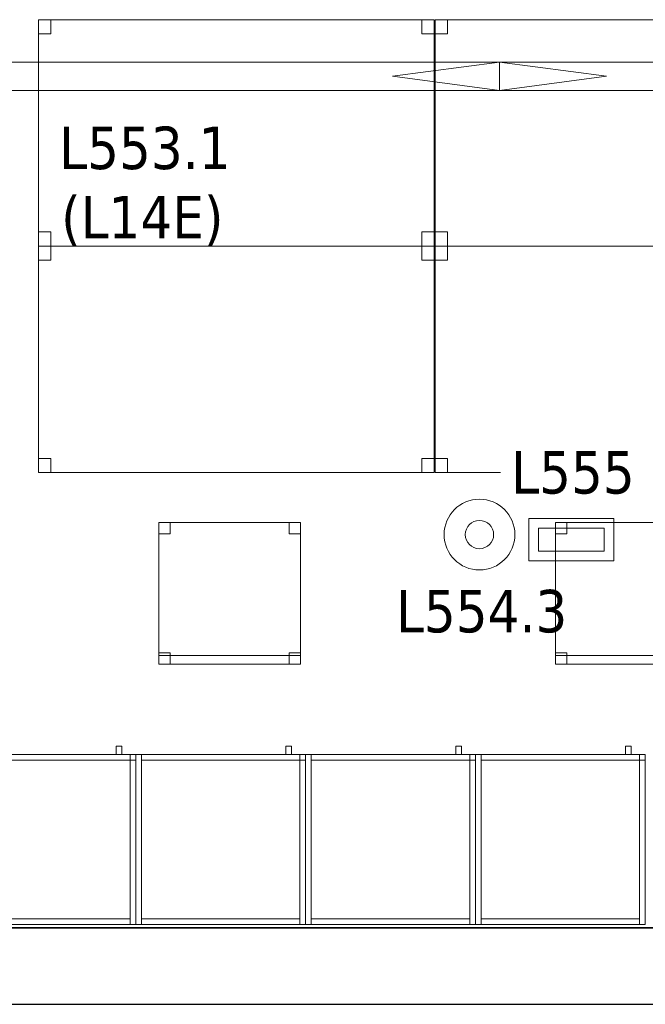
# Model space of a CAD drawing. Header units: metres. Extents: x 397.7 to 427.5, y 12.7 to 28.4.
# Tile 16 of 128: x 413.1 to 415.3, y 12.8 to 16.3. Entities that reach past the tile are written whole.
import ezdxf

# ---------------------------------------------------------------- set-up
doc = ezdxf.new("R2010")
doc.units = ezdxf.units.M
doc.layers.add('01_SUELOS', color=7, linetype='Continuous', lineweight=25, true_color=0x007f00)
for name, color, linetype, lineweight in [('02_MOBILIARIO', 7, 'Continuous', 18), ('A-DETL-____-MBND', 7, 'Continuous', 18), ('A-DETL-GENF-OTLN', 7, 'Continuous', 18), ('A-WALL-____-MCUT', 7, 'Continuous', 25), ('A-WALL-____-OTLN', 7, 'Continuous', 25), ('E-LITE-____-IDEN', 7, 'Continuous', 30), ('E-LITE-EQPM-IDEN', 7, 'Continuous', 30)]:
    doc.layers.add(name, color=color, linetype=linetype, lineweight=lineweight)
doc.styles.add('Tahoma_4', font='tahoma.ttf', dxfattribs={"height": 0.15})

# ---------------------------------------------------------------- blocks, each defined once
blk = doc.blocks.new('Family - Armai 60x60x60_P5-151243-08_ENLLUMENAT_P5')
at = {"layer": 'A-DETL-____-MBND', "color": 253, "true_color": 0xaaaaaa}
for p, q in [((0.53, 0.6), (0.53, 0.63)), ((0.53, 0.63), (0.53, 0.6)), ((0.53, 0.63), (0.55, 0.63)), ((0.55, 0.63), (0.53, 0.63)), ((0.55, 0.63), (0.55, 0.6)), ((0.55, 0.63), (0.55, 0.6)), ((0, 0.6), (0.6, 0.6)), ((0.6, 0.6), (0, 0.6)), ((0, 0), (0, 0.6)), ((0, 0.6), (0, 0)), ((0, 0.6), (0.6, 0.6)), ((0.6, 0.6), (0, 0.6)), ((0, 0), (0, 0.6)), ((0, 0.6), (0, 0)), ((0, 0.6), (0.02, 0.6)), ((0.02, 0.6), (0, 0.6)), ((0, 0), (0, 0.6)), ((0, 0.6), (0, 0)), ((0.02, 0.58), (0.02, 0.6)), ((0.02, 0.6), (0.02, 0.58)), ((0.02, 0.6), (0.58, 0.6)), ((0.58, 0.6), (0.02, 0.6)), ((0.02, 0.6), (0.02, 0)), ((0.02, 0), (0.02, 0.6)), ((0.55, 0.6), (0.53, 0.6)), ((0.53, 0.6), (0.55, 0.6)), ((0.58, 0.6), (0.58, 0.58)), ((0.58, 0.6), (0.58, 0.58)), ((0.58, 0.6), (0.6, 0.6)), ((0.6, 0.6), (0.58, 0.6)), ((0.58, 0), (0.58, 0.6)), ((0.58, 0.6), (0.58, 0)), ((0.58, 0.58), (0.58, 0.6)), ((0.58, 0.6), (0.6, 0.6)), ((0.58, 0.58), (0.58, 0.6)), ((0.6, 0.6), (0.58, 0.6)), ((0.6, 0.6), (0.6, 0)), ((0.6, 0), (0.6, 0.6)), ((0.6, 0.6), (0.6, 0)), ((0.6, 0), (0.6, 0.6)), ((0.6, 0.6), (0.6, 0)), ((0.6, 0), (0.6, 0.6)), ((0.6, 0.58), (0.6, 0.6)), ((0.6, 0.6), (0.6, 0.58)), ((0.58, 0.58), (0.02, 0.58)), ((0.02, 0.58), (0.58, 0.58)), ((0.6, 0.58), (0.58, 0.58)), ((0.58, 0.58), (0.6, 0.58)), ((0.6, 0), (0, 0)), ((0, 0), (0.6, 0)), ((0.6, 0), (0, 0)), ((0, 0), (0.6, 0)), ((0.02, 0), (0, 0)), ((0.02, 0), (0, 0)), ((0.02, 0), (0.02, 0.02)), ((0.02, 0.02), (0.02, 0)), ((0.02, 0.02), (0.58, 0.02)), ((0.58, 0.02), (0.02, 0.02)), ((0.58, 0), (0.02, 0)), ((0.02, 0), (0.58, 0)), ((0.58, 0.02), (0.58, 0)), ((0.58, 0.02), (0.58, 0)), ((0.6, 0), (0.58, 0)), ((0.6, 0), (0.58, 0))]:
    blk.add_line(p, q, dxfattribs=at)
blk = doc.blocks.new('Family - Mur P5-151247-08_ENLLUMENAT_P5')
at = {"layer": 'A-WALL-____-MCUT', "color": 253, "true_color": 0xaaaaaa}
for p, q in [((25.4725, 0.27), (0.0535, 0.27)), ((0, 0), (25.4166, 0))]:
    blk.add_line(p, q, dxfattribs=at)
at = {"layer": 'A-WALL-____-OTLN', "color": 253, "true_color": 0xaaaaaa}
for p, q in [((25.4725, 0.27), (0.0535, 0.27)), ((0, 0), (25.4166, 0))]:
    blk.add_line(p, q, dxfattribs=at)
at = {"layer": 'A-WALL-____-OTLN', "color": 253, "lineweight": 18, "true_color": 0xaaaaaa}
blk.add_line((0, 0), (25.4166, 0), dxfattribs=at)
blk = doc.blocks.new('Family - Armai 60x60x60_P5-151259-08_ENLLUMENAT_P5')
at = {"layer": 'A-DETL-____-MBND', "color": 253, "true_color": 0xaaaaaa}
for p, q in [((0.53, 0.6), (0.53, 0.63)), ((0.53, 0.63), (0.53, 0.6)), ((0.53, 0.63), (0.55, 0.63)), ((0.55, 0.63), (0.53, 0.63)), ((0.55, 0.63), (0.55, 0.6)), ((0.55, 0.63), (0.55, 0.6)), ((0, 0.6), (0.6, 0.6)), ((0.6, 0.6), (0, 0.6)), ((0, 0), (0, 0.6)), ((0, 0.6), (0, 0)), ((0, 0.6), (0.02, 0.6)), ((0.02, 0.6), (0, 0.6)), ((0, 0), (0, 0.6)), ((0, 0.6), (0, 0)), ((0, 0.6), (0.6, 0.6)), ((0.6, 0.6), (0, 0.6)), ((0, 0), (0, 0.6)), ((0, 0.6), (0, 0)), ((0.02, 0.6), (0.02, 0)), ((0.02, 0), (0.02, 0.6)), ((0.02, 0.58), (0.02, 0.6)), ((0.02, 0.6), (0.02, 0.58)), ((0.02, 0.6), (0.58, 0.6)), ((0.58, 0.6), (0.02, 0.6)), ((0.55, 0.6), (0.53, 0.6)), ((0.53, 0.6), (0.55, 0.6)), ((0.58, 0.6), (0.6, 0.6)), ((0.6, 0.6), (0.58, 0.6)), ((0.58, 0), (0.58, 0.6)), ((0.58, 0.6), (0.58, 0)), ((0.58, 0.6), (0.58, 0.58)), ((0.58, 0.6), (0.58, 0.58)), ((0.58, 0.58), (0.58, 0.6)), ((0.58, 0.6), (0.6, 0.6)), ((0.58, 0.58), (0.58, 0.6)), ((0.6, 0.6), (0.58, 0.6)), ((0.6, 0.6), (0.6, 0)), ((0.6, 0), (0.6, 0.6)), ((0.6, 0.6), (0.6, 0)), ((0.6, 0), (0.6, 0.6)), ((0.6, 0.6), (0.6, 0)), ((0.6, 0), (0.6, 0.6)), ((0.6, 0.58), (0.6, 0.6)), ((0.6, 0.6), (0.6, 0.58)), ((0.58, 0.58), (0.02, 0.58)), ((0.02, 0.58), (0.58, 0.58)), ((0.6, 0.58), (0.58, 0.58)), ((0.58, 0.58), (0.6, 0.58)), ((0.6, 0), (0, 0)), ((0, 0), (0.6, 0)), ((0.02, 0), (0, 0)), ((0.02, 0), (0, 0)), ((0.6, 0), (0, 0)), ((0, 0), (0.6, 0)), ((0.02, 0), (0.02, 0.02)), ((0.02, 0.02), (0.02, 0)), ((0.02, 0.02), (0.58, 0.02)), ((0.58, 0.02), (0.02, 0.02)), ((0.58, 0), (0.02, 0)), ((0.02, 0), (0.58, 0)), ((0.58, 0.02), (0.58, 0)), ((0.58, 0.02), (0.58, 0)), ((0.6, 0), (0.58, 0)), ((0.6, 0), (0.58, 0))]:
    blk.add_line(p, q, dxfattribs=at)
blk = doc.blocks.new('Family - Taula 140X80_P5-151296-08_ENLLUMENAT_P5')
at = {"layer": 'A-DETL-____-MBND', "color": 253, "true_color": 0xaaaaaa}
for p, q in [((0, 0), (0, 0.8001)), ((0, 0.8001), (1.3973, 0.8001)), ((1.3973, 0.8001), (0, 0.8001)), ((0, 0.8001), (0, 0)), ((0, 0.7501), (0, 0.8001)), ((0, 0.8001), (0.0437, 0.8001)), ((0.0437, 0.8001), (0, 0.8001)), ((0, 0.8001), (0, 0.7501)), ((0.0437, 0.8001), (0.0437, 0.7501)), ((0.0437, 0.7501), (0.0437, 0.8001)), ((1.3536, 0.7501), (1.3536, 0.8001)), ((1.3536, 0.8001), (1.3973, 0.8001)), ((1.3973, 0.8001), (1.3536, 0.8001)), ((1.3536, 0.8001), (1.3536, 0.7501)), ((1.3973, 0.8001), (1.3973, 0)), ((1.3973, 0), (1.3973, 0.8001)), ((1.3973, 0.8001), (1.3973, 0.7501)), ((1.3973, 0.7501), (1.3973, 0.8001)), ((0.0437, 0.7501), (0, 0.7501)), ((0, 0.7501), (0.0437, 0.7501)), ((1.3973, 0.7501), (1.3536, 0.7501)), ((1.3536, 0.7501), (1.3973, 0.7501)), ((0, 0), (0, 0.05)), ((0, 0.05), (0.0437, 0.05)), ((0.0437, 0.05), (0, 0.05)), ((0, 0.05), (0, 0)), ((0.0437, 0.05), (0.0437, 0)), ((0.0437, 0), (0.0437, 0.05)), ((1.3536, 0), (1.3536, 0.05)), ((1.3536, 0.05), (1.3973, 0.05)), ((1.3973, 0.05), (1.3536, 0.05)), ((1.3536, 0.05), (1.3536, 0)), ((1.3973, 0.05), (1.3973, 0)), ((1.3973, 0), (1.3973, 0.05)), ((1.3973, 0), (0, 0)), ((0, 0), (1.3973, 0)), ((0.0437, 0), (0, 0)), ((0, 0), (0.0437, 0)), ((1.3973, 0), (1.3536, 0)), ((1.3536, 0), (1.3973, 0))]:
    blk.add_line(p, q, dxfattribs=at)
blk = doc.blocks.new('Family - Armai 60x60x60_P5-151370-08_ENLLUMENAT_P5')
at = {"layer": 'A-DETL-____-MBND', "color": 253, "true_color": 0xaaaaaa}
for p, q in [((0.53, 0.6), (0.53, 0.63)), ((0.53, 0.63), (0.53, 0.6)), ((0.53, 0.63), (0.55, 0.63)), ((0.55, 0.63), (0.53, 0.63)), ((0.55, 0.63), (0.55, 0.6)), ((0.55, 0.63), (0.55, 0.6)), ((0, 0.6), (0.6, 0.6)), ((0.6, 0.6), (0, 0.6)), ((0, 0), (0, 0.6)), ((0, 0.6), (0, 0)), ((0, 0.6), (0.6, 0.6)), ((0.6, 0.6), (0, 0.6)), ((0, 0), (0, 0.6)), ((0, 0.6), (0, 0)), ((0, 0.6), (0.02, 0.6)), ((0.02, 0.6), (0, 0.6)), ((0, 0), (0, 0.6)), ((0, 0.6), (0, 0)), ((0.02, 0.58), (0.02, 0.6)), ((0.02, 0.6), (0.02, 0.58)), ((0.02, 0.6), (0.58, 0.6)), ((0.58, 0.6), (0.02, 0.6)), ((0.02, 0.6), (0.02, 0)), ((0.02, 0), (0.02, 0.6)), ((0.55, 0.6), (0.53, 0.6)), ((0.53, 0.6), (0.55, 0.6)), ((0.58, 0.58), (0.58, 0.6)), ((0.58, 0.6), (0.6, 0.6)), ((0.58, 0.58), (0.58, 0.6)), ((0.6, 0.6), (0.58, 0.6)), ((0.58, 0.6), (0.6, 0.6)), ((0.6, 0.6), (0.58, 0.6)), ((0.58, 0), (0.58, 0.6)), ((0.58, 0.6), (0.58, 0)), ((0.58, 0.6), (0.58, 0.58)), ((0.58, 0.6), (0.58, 0.58)), ((0.6, 0.58), (0.6, 0.6)), ((0.6, 0.6), (0.6, 0.58)), ((0.6, 0.6), (0.6, 0)), ((0.6, 0), (0.6, 0.6)), ((0.6, 0.6), (0.6, 0)), ((0.6, 0), (0.6, 0.6)), ((0.6, 0.6), (0.6, 0)), ((0.6, 0), (0.6, 0.6)), ((0.58, 0.58), (0.02, 0.58)), ((0.02, 0.58), (0.58, 0.58)), ((0.6, 0.58), (0.58, 0.58)), ((0.58, 0.58), (0.6, 0.58)), ((0.6, 0), (0, 0)), ((0, 0), (0.6, 0)), ((0.6, 0), (0, 0)), ((0, 0), (0.6, 0)), ((0.02, 0), (0, 0)), ((0.02, 0), (0, 0)), ((0.02, 0), (0.02, 0.02)), ((0.02, 0.02), (0.02, 0)), ((0.02, 0.02), (0.58, 0.02)), ((0.58, 0.02), (0.02, 0.02)), ((0.58, 0), (0.02, 0)), ((0.02, 0), (0.58, 0)), ((0.58, 0.02), (0.58, 0)), ((0.58, 0.02), (0.58, 0)), ((0.6, 0), (0.58, 0)), ((0.6, 0), (0.58, 0))]:
    blk.add_line(p, q, dxfattribs=at)
blk = doc.blocks.new('Family - Taula 140X80_P5-151450-08_ENLLUMENAT_P5')
at = {"layer": 'A-DETL-____-MBND', "color": 253, "true_color": 0xaaaaaa}
for p, q in [((0, 0.8001), (1.3973, 0.8001)), ((0, 0), (0, 0.8001)), ((1.3973, 0.8001), (0, 0.8001)), ((0, 0.8001), (0, 0)), ((0, 0.8001), (0.0437, 0.8001)), ((0, 0.7501), (0, 0.8001)), ((0.0437, 0.8001), (0, 0.8001)), ((0, 0.8001), (0, 0.7501)), ((0.0437, 0.8001), (0.0437, 0.7501)), ((0.0437, 0.7501), (0.0437, 0.8001)), ((1.3536, 0.8001), (1.3973, 0.8001)), ((1.3536, 0.7501), (1.3536, 0.8001)), ((1.3973, 0.8001), (1.3536, 0.8001)), ((1.3536, 0.8001), (1.3536, 0.7501)), ((1.3973, 0.8001), (1.3973, 0.7501)), ((1.3973, 0.7501), (1.3973, 0.8001)), ((1.3973, 0.8001), (1.3973, 0)), ((1.3973, 0), (1.3973, 0.8001)), ((0.0437, 0.7501), (0, 0.7501)), ((0, 0.7501), (0.0437, 0.7501)), ((1.3973, 0.7501), (1.3536, 0.7501)), ((1.3536, 0.7501), (1.3973, 0.7501)), ((0, 0.05), (0.0437, 0.05)), ((0, 0), (0, 0.05)), ((0.0437, 0.05), (0, 0.05)), ((0, 0.05), (0, 0)), ((0.0437, 0.05), (0.0437, 0)), ((0.0437, 0), (0.0437, 0.05)), ((1.3536, 0.05), (1.3973, 0.05)), ((1.3536, 0), (1.3536, 0.05)), ((1.3973, 0.05), (1.3536, 0.05)), ((1.3536, 0.05), (1.3536, 0)), ((1.3973, 0.05), (1.3973, 0)), ((1.3973, 0), (1.3973, 0.05)), ((0, 0), (1.3973, 0)), ((0.0437, 0), (0, 0)), ((0, 0), (0.0437, 0)), ((1.3973, 0), (1.3536, 0)), ((1.3536, 0), (1.3973, 0)), ((1.3973, 0), (0, 0))]:
    blk.add_line(p, q, dxfattribs=at)
blk = doc.blocks.new('Family - Cadira d_Oficina_P5-151499-08_ENLLUMENAT_P5')
at = {"layer": 'A-DETL-____-MBND', "color": 253, "true_color": 0xaaaaaa}
for p, q in [((0, 0.5), (0.04, 0.5)), ((0, 0.46), (0, 0.5)), ((0.04, 0.5), (0, 0.5)), ((0, 0.5), (0, 0.46)), ((0, 0), (0, 0.5)), ((0, 0.5), (0.5, 0.5)), ((0, 0.5), (0, 0)), ((0.5, 0.5), (0, 0.5)), ((0.04, 0.5), (0.04, 0.46)), ((0.04, 0.46), (0.04, 0.5)), ((0.46, 0.5), (0.5, 0.5)), ((0.46, 0.46), (0.46, 0.5)), ((0.5, 0.5), (0.46, 0.5)), ((0.46, 0.5), (0.46, 0.46)), ((0.5, 0.5), (0.5, 0.46)), ((0.5, 0.46), (0.5, 0.5)), ((0.5, 0.5), (0.5, 0)), ((0.5, 0), (0.5, 0.5)), ((0.04, 0.46), (0, 0.46)), ((0, 0.46), (0.04, 0.46)), ((0.5, 0.46), (0.46, 0.46)), ((0.46, 0.46), (0.5, 0.46)), ((0, 0.04), (0.04, 0.04)), ((0, 0), (0, 0.04)), ((0.04, 0.04), (0, 0.04)), ((0, 0.04), (0, 0)), ((0.04, 0.04), (0.04, 0)), ((0.04, 0), (0.04, 0.04)), ((0.46, 0.04), (0.5, 0.04)), ((0.46, 0), (0.46, 0.04)), ((0.5, 0.04), (0.46, 0.04)), ((0.46, 0.04), (0.46, 0)), ((0.5, 0.04), (0.5, 0)), ((0.5, 0), (0.5, 0.04)), ((0, 0.03), (0.5, 0.03)), ((0, 0), (0, 0.03)), ((0.5, 0.03), (0, 0.03)), ((0, 0.03), (0, 0)), ((0.5, 0), (0, 0)), ((0, 0), (0.5, 0)), ((0.04, 0), (0, 0)), ((0, 0), (0.04, 0)), ((0.5, 0), (0, 0)), ((0, 0), (0.5, 0)), ((0.46, 0), (0.5, 0)), ((0.5, 0.03), (0.5, 0)), ((0.5, 0), (0.5, 0.03)), ((0.5, 0), (0.46, 0))]:
    blk.add_line(p, q, dxfattribs=at)
blk = doc.blocks.new('Family - Cadira d_Oficina_P5-151504-08_ENLLUMENAT_P5')
at = {"layer": 'A-DETL-____-MBND', "color": 253, "true_color": 0xaaaaaa}
for p, q in [((0, 0.5), (0.04, 0.5)), ((0, 0.46), (0, 0.5)), ((0.04, 0.5), (0, 0.5)), ((0, 0.5), (0, 0.46)), ((0, 0), (0, 0.5)), ((0, 0.5), (0.5, 0.5)), ((0, 0.5), (0, 0)), ((0.5, 0.5), (0, 0.5)), ((0.04, 0.5), (0.04, 0.46)), ((0.04, 0.46), (0.04, 0.5)), ((0.46, 0.5), (0.5, 0.5)), ((0.46, 0.46), (0.46, 0.5)), ((0.5, 0.5), (0.46, 0.5)), ((0.46, 0.5), (0.46, 0.46)), ((0.5, 0.5), (0.5, 0)), ((0.5, 0), (0.5, 0.5)), ((0.5, 0.5), (0.5, 0.46)), ((0.5, 0.46), (0.5, 0.5)), ((0.04, 0.46), (0, 0.46)), ((0, 0.46), (0.04, 0.46)), ((0.5, 0.46), (0.46, 0.46)), ((0.46, 0.46), (0.5, 0.46)), ((0, 0.04), (0.04, 0.04)), ((0, 0), (0, 0.04)), ((0.04, 0.04), (0, 0.04)), ((0, 0.04), (0, 0)), ((0.04, 0.04), (0.04, 0)), ((0.04, 0), (0.04, 0.04)), ((0.46, 0.04), (0.5, 0.04)), ((0.46, 0), (0.46, 0.04)), ((0.5, 0.04), (0.46, 0.04)), ((0.46, 0.04), (0.46, 0)), ((0.5, 0.04), (0.5, 0)), ((0.5, 0), (0.5, 0.04)), ((0, 0.03), (0.5, 0.03)), ((0, 0), (0, 0.03)), ((0.5, 0.03), (0, 0.03)), ((0, 0.03), (0, 0)), ((0.04, 0), (0, 0)), ((0, 0), (0.04, 0)), ((0.5, 0), (0, 0)), ((0, 0), (0.5, 0)), ((0.5, 0), (0, 0)), ((0, 0), (0.5, 0)), ((0.46, 0), (0.5, 0)), ((0.5, 0.03), (0.5, 0)), ((0.5, 0), (0.5, 0.03)), ((0.5, 0), (0.46, 0))]:
    blk.add_line(p, q, dxfattribs=at)
blk = doc.blocks.new('Family - Armai 60x60x60_P5-151708-08_ENLLUMENAT_P5')
at = {"layer": 'A-DETL-____-MBND', "color": 253, "true_color": 0xaaaaaa}
for p, q in [((0.53, 0.6), (0.53, 0.63)), ((0.53, 0.63), (0.53, 0.6)), ((0.53, 0.63), (0.55, 0.63)), ((0.55, 0.63), (0.53, 0.63)), ((0.55, 0.63), (0.55, 0.6)), ((0.55, 0.63), (0.55, 0.6)), ((0, 0.6), (0.6, 0.6)), ((0.6, 0.6), (0, 0.6)), ((0, 0), (0, 0.6)), ((0, 0.6), (0, 0)), ((0, 0.6), (0.6, 0.6)), ((0.6, 0.6), (0, 0.6)), ((0, 0), (0, 0.6)), ((0, 0.6), (0, 0)), ((0, 0.6), (0.02, 0.6)), ((0.02, 0.6), (0, 0.6)), ((0, 0), (0, 0.6)), ((0, 0.6), (0, 0)), ((0.02, 0.6), (0.02, 0)), ((0.02, 0), (0.02, 0.6)), ((0.02, 0.58), (0.02, 0.6)), ((0.02, 0.6), (0.02, 0.58)), ((0.02, 0.6), (0.58, 0.6)), ((0.58, 0.6), (0.02, 0.6)), ((0.55, 0.6), (0.53, 0.6)), ((0.53, 0.6), (0.55, 0.6)), ((0.58, 0.6), (0.6, 0.6)), ((0.6, 0.6), (0.58, 0.6)), ((0.58, 0), (0.58, 0.6)), ((0.58, 0.6), (0.58, 0)), ((0.58, 0.58), (0.58, 0.6)), ((0.58, 0.6), (0.6, 0.6)), ((0.58, 0.58), (0.58, 0.6)), ((0.6, 0.6), (0.58, 0.6)), ((0.58, 0.6), (0.58, 0.58)), ((0.58, 0.6), (0.58, 0.58)), ((0.6, 0.6), (0.6, 0)), ((0.6, 0), (0.6, 0.6)), ((0.6, 0.6), (0.6, 0)), ((0.6, 0), (0.6, 0.6)), ((0.6, 0.6), (0.6, 0)), ((0.6, 0), (0.6, 0.6)), ((0.6, 0.58), (0.6, 0.6)), ((0.6, 0.6), (0.6, 0.58)), ((0.58, 0.58), (0.02, 0.58)), ((0.02, 0.58), (0.58, 0.58)), ((0.6, 0.58), (0.58, 0.58)), ((0.58, 0.58), (0.6, 0.58)), ((0.6, 0), (0, 0)), ((0, 0), (0.6, 0)), ((0.6, 0), (0, 0)), ((0, 0), (0.6, 0)), ((0.02, 0), (0, 0)), ((0.02, 0), (0, 0)), ((0.02, 0), (0.02, 0.02)), ((0.02, 0.02), (0.02, 0)), ((0.02, 0.02), (0.58, 0.02)), ((0.58, 0.02), (0.02, 0.02)), ((0.58, 0), (0.02, 0)), ((0.02, 0), (0.58, 0)), ((0.58, 0.02), (0.58, 0)), ((0.58, 0.02), (0.58, 0)), ((0.6, 0), (0.58, 0)), ((0.6, 0), (0.58, 0))]:
    blk.add_line(p, q, dxfattribs=at)
blk = doc.blocks.new('Family - Paviment P5-151720-08_ENLLUMENAT_P5')
at = {"layer": '01_SUELOS', "color": 9, "true_color": 0xaad4aa}
for p, q in [((0, 0), (25.4182, 0)), ((25.4182, 0), (0, 0))]:
    blk.add_line(p, q, dxfattribs=at)
blk = doc.blocks.new('Family - Taula 140X80_P5-151769-08_ENLLUMENAT_P5')
at = {"layer": 'A-DETL-____-MBND', "color": 253, "true_color": 0xaaaaaa}
for p, q in [((0, 0), (0, 0.8001)), ((0, 0.8001), (1.3973, 0.8001)), ((1.3973, 0.8001), (0, 0.8001)), ((0, 0.8001), (0, 0)), ((0, 0.7501), (0, 0.8001)), ((0, 0.8001), (0.0437, 0.8001)), ((0.0437, 0.8001), (0, 0.8001)), ((0, 0.8001), (0, 0.7501)), ((0.0437, 0.8001), (0.0437, 0.7501)), ((0.0437, 0.7501), (0.0437, 0.8001)), ((1.3536, 0.7501), (1.3536, 0.8001)), ((1.3536, 0.8001), (1.3973, 0.8001)), ((1.3973, 0.8001), (1.3536, 0.8001)), ((1.3536, 0.8001), (1.3536, 0.7501)), ((1.3973, 0.8001), (1.3973, 0)), ((1.3973, 0), (1.3973, 0.8001)), ((1.3973, 0.8001), (1.3973, 0.7501)), ((1.3973, 0.7501), (1.3973, 0.8001)), ((0.0437, 0.7501), (0, 0.7501)), ((0, 0.7501), (0.0437, 0.7501)), ((1.3973, 0.7501), (1.3536, 0.7501)), ((1.3536, 0.7501), (1.3973, 0.7501)), ((0, 0), (0, 0.05)), ((0, 0.05), (0.0437, 0.05)), ((0.0437, 0.05), (0, 0.05)), ((0, 0.05), (0, 0)), ((0.0437, 0.05), (0.0437, 0)), ((0.0437, 0), (0.0437, 0.05)), ((1.3536, 0), (1.3536, 0.05)), ((1.3536, 0.05), (1.3973, 0.05)), ((1.3973, 0.05), (1.3536, 0.05)), ((1.3536, 0.05), (1.3536, 0)), ((1.3973, 0.05), (1.3973, 0)), ((1.3973, 0), (1.3973, 0.05)), ((1.3973, 0), (0, 0)), ((0, 0), (1.3973, 0)), ((0.0437, 0), (0, 0)), ((0, 0), (0.0437, 0)), ((1.3973, 0), (1.3536, 0)), ((1.3536, 0), (1.3973, 0))]:
    blk.add_line(p, q, dxfattribs=at)
blk = doc.blocks.new('Family - Armai 60x60x60_P5-151807-08_ENLLUMENAT_P5')
at = {"layer": 'A-DETL-____-MBND', "color": 253, "true_color": 0xaaaaaa}
for p, q in [((0.53, 0.6), (0.53, 0.63)), ((0.53, 0.63), (0.53, 0.6)), ((0.53, 0.63), (0.55, 0.63)), ((0.55, 0.63), (0.53, 0.63)), ((0.55, 0.63), (0.55, 0.6)), ((0.55, 0.63), (0.55, 0.6)), ((0, 0.6), (0.02, 0.6)), ((0.02, 0.6), (0, 0.6)), ((0, 0), (0, 0.6)), ((0, 0.6), (0, 0)), ((0, 0.6), (0.6, 0.6)), ((0.6, 0.6), (0, 0.6)), ((0, 0), (0, 0.6)), ((0, 0.6), (0, 0)), ((0, 0.6), (0.6, 0.6)), ((0.6, 0.6), (0, 0.6)), ((0, 0), (0, 0.6)), ((0, 0.6), (0, 0)), ((0.02, 0.6), (0.02, 0)), ((0.02, 0), (0.02, 0.6)), ((0.02, 0.58), (0.02, 0.6)), ((0.02, 0.6), (0.02, 0.58)), ((0.02, 0.6), (0.58, 0.6)), ((0.58, 0.6), (0.02, 0.6)), ((0.55, 0.6), (0.53, 0.6)), ((0.53, 0.6), (0.55, 0.6)), ((0.58, 0.6), (0.6, 0.6)), ((0.6, 0.6), (0.58, 0.6)), ((0.58, 0), (0.58, 0.6)), ((0.58, 0.6), (0.58, 0)), ((0.58, 0.6), (0.58, 0.58)), ((0.58, 0.6), (0.58, 0.58)), ((0.58, 0.58), (0.58, 0.6)), ((0.58, 0.6), (0.6, 0.6)), ((0.58, 0.58), (0.58, 0.6)), ((0.6, 0.6), (0.58, 0.6)), ((0.6, 0.6), (0.6, 0)), ((0.6, 0), (0.6, 0.6)), ((0.6, 0.6), (0.6, 0)), ((0.6, 0), (0.6, 0.6)), ((0.6, 0.6), (0.6, 0)), ((0.6, 0), (0.6, 0.6)), ((0.6, 0.58), (0.6, 0.6)), ((0.6, 0.6), (0.6, 0.58)), ((0.58, 0.58), (0.02, 0.58)), ((0.02, 0.58), (0.58, 0.58)), ((0.6, 0.58), (0.58, 0.58)), ((0.58, 0.58), (0.6, 0.58)), ((0.02, 0), (0, 0)), ((0.02, 0), (0, 0)), ((0.6, 0), (0, 0)), ((0, 0), (0.6, 0)), ((0.6, 0), (0, 0)), ((0, 0), (0.6, 0)), ((0.02, 0), (0.02, 0.02)), ((0.02, 0.02), (0.02, 0)), ((0.02, 0.02), (0.58, 0.02)), ((0.58, 0.02), (0.02, 0.02)), ((0.58, 0), (0.02, 0)), ((0.02, 0), (0.58, 0)), ((0.58, 0.02), (0.58, 0)), ((0.58, 0.02), (0.58, 0)), ((0.6, 0), (0.58, 0)), ((0.6, 0), (0.58, 0))]:
    blk.add_line(p, q, dxfattribs=at)
blk = doc.blocks.new('Family - Armai 60x60x60_P5-151884-08_ENLLUMENAT_P5')
at = {"layer": 'A-DETL-____-MBND', "color": 253, "true_color": 0xaaaaaa}
for p, q in [((0.53, 0.6), (0.53, 0.63)), ((0.53, 0.63), (0.53, 0.6)), ((0.53, 0.63), (0.55, 0.63)), ((0.55, 0.63), (0.53, 0.63)), ((0.55, 0.63), (0.55, 0.6)), ((0.55, 0.63), (0.55, 0.6)), ((0, 0.6), (0.02, 0.6)), ((0.02, 0.6), (0, 0.6)), ((0, 0), (0, 0.6)), ((0, 0.6), (0, 0)), ((0, 0.6), (0.6, 0.6)), ((0.6, 0.6), (0, 0.6)), ((0, 0), (0, 0.6)), ((0, 0.6), (0, 0)), ((0, 0.6), (0.6, 0.6)), ((0.6, 0.6), (0, 0.6)), ((0, 0), (0, 0.6)), ((0, 0.6), (0, 0)), ((0.02, 0.6), (0.02, 0)), ((0.02, 0), (0.02, 0.6)), ((0.02, 0.58), (0.02, 0.6)), ((0.02, 0.6), (0.02, 0.58)), ((0.02, 0.6), (0.58, 0.6)), ((0.58, 0.6), (0.02, 0.6)), ((0.55, 0.6), (0.53, 0.6)), ((0.53, 0.6), (0.55, 0.6)), ((0.58, 0.6), (0.6, 0.6)), ((0.6, 0.6), (0.58, 0.6)), ((0.58, 0), (0.58, 0.6)), ((0.58, 0.6), (0.58, 0)), ((0.58, 0.58), (0.58, 0.6)), ((0.58, 0.6), (0.6, 0.6)), ((0.58, 0.58), (0.58, 0.6)), ((0.6, 0.6), (0.58, 0.6)), ((0.58, 0.6), (0.58, 0.58)), ((0.58, 0.6), (0.58, 0.58)), ((0.6, 0.6), (0.6, 0)), ((0.6, 0), (0.6, 0.6)), ((0.6, 0.6), (0.6, 0)), ((0.6, 0), (0.6, 0.6)), ((0.6, 0.58), (0.6, 0.6)), ((0.6, 0.6), (0.6, 0.58)), ((0.6, 0.6), (0.6, 0)), ((0.6, 0), (0.6, 0.6)), ((0.58, 0.58), (0.02, 0.58)), ((0.02, 0.58), (0.58, 0.58)), ((0.6, 0.58), (0.58, 0.58)), ((0.58, 0.58), (0.6, 0.58)), ((0.02, 0), (0, 0)), ((0.02, 0), (0, 0)), ((0.6, 0), (0, 0)), ((0, 0), (0.6, 0)), ((0.6, 0), (0, 0)), ((0, 0), (0.6, 0)), ((0.02, 0), (0.02, 0.02)), ((0.02, 0.02), (0.02, 0)), ((0.02, 0.02), (0.58, 0.02)), ((0.58, 0.02), (0.02, 0.02)), ((0.58, 0), (0.02, 0)), ((0.02, 0), (0.58, 0)), ((0.58, 0.02), (0.58, 0)), ((0.58, 0.02), (0.58, 0)), ((0.6, 0), (0.58, 0)), ((0.6, 0), (0.58, 0))]:
    blk.add_line(p, q, dxfattribs=at)
blk = doc.blocks.new('Family - Armai 60x60x60_P5-151931-08_ENLLUMENAT_P5')
at = {"layer": 'A-DETL-____-MBND', "color": 253, "true_color": 0xaaaaaa}
for p, q in [((0.53, 0.6), (0.53, 0.63)), ((0.53, 0.63), (0.53, 0.6)), ((0.53, 0.63), (0.55, 0.63)), ((0.55, 0.63), (0.53, 0.63)), ((0.55, 0.63), (0.55, 0.6)), ((0.55, 0.63), (0.55, 0.6)), ((0, 0.6), (0.6, 0.6)), ((0.6, 0.6), (0, 0.6)), ((0, 0), (0, 0.6)), ((0, 0.6), (0, 0)), ((0, 0.6), (0.02, 0.6)), ((0.02, 0.6), (0, 0.6)), ((0, 0), (0, 0.6)), ((0, 0.6), (0, 0)), ((0, 0.6), (0.6, 0.6)), ((0.6, 0.6), (0, 0.6)), ((0, 0), (0, 0.6)), ((0, 0.6), (0, 0)), ((0.02, 0.58), (0.02, 0.6)), ((0.02, 0.6), (0.02, 0.58)), ((0.02, 0.6), (0.58, 0.6)), ((0.58, 0.6), (0.02, 0.6)), ((0.02, 0.6), (0.02, 0)), ((0.02, 0), (0.02, 0.6)), ((0.55, 0.6), (0.53, 0.6)), ((0.53, 0.6), (0.55, 0.6)), ((0.58, 0.6), (0.6, 0.6)), ((0.6, 0.6), (0.58, 0.6)), ((0.58, 0), (0.58, 0.6)), ((0.58, 0.6), (0.58, 0)), ((0.58, 0.6), (0.58, 0.58)), ((0.58, 0.6), (0.58, 0.58)), ((0.58, 0.58), (0.58, 0.6)), ((0.58, 0.6), (0.6, 0.6)), ((0.58, 0.58), (0.58, 0.6)), ((0.6, 0.6), (0.58, 0.6)), ((0.6, 0.6), (0.6, 0)), ((0.6, 0), (0.6, 0.6)), ((0.6, 0.6), (0.6, 0)), ((0.6, 0), (0.6, 0.6)), ((0.6, 0.6), (0.6, 0)), ((0.6, 0), (0.6, 0.6)), ((0.6, 0.58), (0.6, 0.6)), ((0.6, 0.6), (0.6, 0.58)), ((0.58, 0.58), (0.02, 0.58)), ((0.02, 0.58), (0.58, 0.58)), ((0.6, 0.58), (0.58, 0.58)), ((0.58, 0.58), (0.6, 0.58)), ((0.6, 0), (0, 0)), ((0, 0), (0.6, 0)), ((0.02, 0), (0, 0)), ((0.02, 0), (0, 0)), ((0.6, 0), (0, 0)), ((0, 0), (0.6, 0)), ((0.02, 0), (0.02, 0.02)), ((0.02, 0.02), (0.02, 0)), ((0.02, 0.02), (0.58, 0.02)), ((0.58, 0.02), (0.02, 0.02)), ((0.58, 0), (0.02, 0)), ((0.02, 0), (0.58, 0)), ((0.58, 0.02), (0.58, 0)), ((0.58, 0.02), (0.58, 0)), ((0.6, 0), (0.58, 0)), ((0.6, 0), (0.58, 0))]:
    blk.add_line(p, q, dxfattribs=at)
blk = doc.blocks.new('Family - Taula 140X80_P5-151935-08_ENLLUMENAT_P5')
at = {"layer": 'A-DETL-____-MBND', "color": 253, "true_color": 0xaaaaaa}
for p, q in [((0, 0.8001), (1.3973, 0.8001)), ((0, 0), (0, 0.8001)), ((1.3973, 0.8001), (0, 0.8001)), ((0, 0.8001), (0, 0)), ((0, 0.8001), (0.0437, 0.8001)), ((0, 0.7501), (0, 0.8001)), ((0.0437, 0.8001), (0, 0.8001)), ((0, 0.8001), (0, 0.7501)), ((0.0437, 0.8001), (0.0437, 0.7501)), ((0.0437, 0.7501), (0.0437, 0.8001)), ((1.3536, 0.8001), (1.3973, 0.8001)), ((1.3536, 0.7501), (1.3536, 0.8001)), ((1.3973, 0.8001), (1.3536, 0.8001)), ((1.3536, 0.8001), (1.3536, 0.7501)), ((1.3973, 0.8001), (1.3973, 0.7501)), ((1.3973, 0.7501), (1.3973, 0.8001)), ((1.3973, 0.8001), (1.3973, 0)), ((1.3973, 0), (1.3973, 0.8001)), ((0.0437, 0.7501), (0, 0.7501)), ((0, 0.7501), (0.0437, 0.7501)), ((1.3973, 0.7501), (1.3536, 0.7501)), ((1.3536, 0.7501), (1.3973, 0.7501)), ((0, 0.05), (0.0437, 0.05)), ((0, 0), (0, 0.05)), ((0.0437, 0.05), (0, 0.05)), ((0, 0.05), (0, 0)), ((0.0437, 0.05), (0.0437, 0)), ((0.0437, 0), (0.0437, 0.05)), ((1.3536, 0.05), (1.3973, 0.05)), ((1.3536, 0), (1.3536, 0.05)), ((1.3973, 0.05), (1.3536, 0.05)), ((1.3536, 0.05), (1.3536, 0)), ((1.3973, 0.05), (1.3973, 0)), ((1.3973, 0), (1.3973, 0.05)), ((0.0437, 0), (0, 0)), ((0, 0), (0.0437, 0)), ((0, 0), (1.3973, 0)), ((1.3973, 0), (1.3536, 0)), ((1.3536, 0), (1.3973, 0)), ((1.3973, 0), (0, 0))]:
    blk.add_line(p, q, dxfattribs=at)
blk = doc.blocks.new('Family - Armai 60x60x60_P5-151962-08_ENLLUMENAT_P5')
at = {"layer": 'A-DETL-____-MBND', "color": 253, "true_color": 0xaaaaaa}
for p, q in [((0.53, 0.6), (0.53, 0.63)), ((0.53, 0.63), (0.53, 0.6)), ((0.53, 0.63), (0.55, 0.63)), ((0.55, 0.63), (0.53, 0.63)), ((0.55, 0.63), (0.55, 0.6)), ((0.55, 0.63), (0.55, 0.6)), ((0, 0.6), (0.02, 0.6)), ((0.02, 0.6), (0, 0.6)), ((0, 0), (0, 0.6)), ((0, 0.6), (0, 0)), ((0, 0.6), (0.6, 0.6)), ((0.6, 0.6), (0, 0.6)), ((0, 0), (0, 0.6)), ((0, 0.6), (0, 0)), ((0, 0.6), (0.6, 0.6)), ((0.6, 0.6), (0, 0.6)), ((0, 0), (0, 0.6)), ((0, 0.6), (0, 0)), ((0.02, 0.6), (0.02, 0)), ((0.02, 0), (0.02, 0.6)), ((0.02, 0.58), (0.02, 0.6)), ((0.02, 0.6), (0.02, 0.58)), ((0.02, 0.6), (0.58, 0.6)), ((0.58, 0.6), (0.02, 0.6)), ((0.55, 0.6), (0.53, 0.6)), ((0.53, 0.6), (0.55, 0.6)), ((0.58, 0.58), (0.58, 0.6)), ((0.58, 0.6), (0.6, 0.6)), ((0.58, 0.58), (0.58, 0.6)), ((0.6, 0.6), (0.58, 0.6)), ((0.58, 0.6), (0.58, 0.58)), ((0.58, 0.6), (0.58, 0.58)), ((0.58, 0.6), (0.6, 0.6)), ((0.6, 0.6), (0.58, 0.6)), ((0.58, 0), (0.58, 0.6)), ((0.58, 0.6), (0.58, 0)), ((0.6, 0.58), (0.6, 0.6)), ((0.6, 0.6), (0.6, 0.58)), ((0.6, 0.6), (0.6, 0)), ((0.6, 0), (0.6, 0.6)), ((0.6, 0.6), (0.6, 0)), ((0.6, 0), (0.6, 0.6)), ((0.6, 0.6), (0.6, 0)), ((0.6, 0), (0.6, 0.6)), ((0.58, 0.58), (0.02, 0.58)), ((0.02, 0.58), (0.58, 0.58)), ((0.6, 0.58), (0.58, 0.58)), ((0.58, 0.58), (0.6, 0.58)), ((0.02, 0), (0, 0)), ((0.02, 0), (0, 0)), ((0.6, 0), (0, 0)), ((0, 0), (0.6, 0)), ((0.6, 0), (0, 0)), ((0, 0), (0.6, 0)), ((0.02, 0), (0.02, 0.02)), ((0.02, 0.02), (0.02, 0)), ((0.02, 0.02), (0.58, 0.02)), ((0.58, 0.02), (0.02, 0.02)), ((0.58, 0), (0.02, 0)), ((0.02, 0), (0.58, 0)), ((0.58, 0.02), (0.58, 0)), ((0.58, 0.02), (0.58, 0)), ((0.6, 0), (0.58, 0)), ((0.6, 0), (0.58, 0))]:
    blk.add_line(p, q, dxfattribs=at)
blk = doc.blocks.new('LONDR55-XX_ZZ-ARQ-CAA-M3D-Londres55_ifc-1-08_ENLLUMENAT_P5')
at = {"layer": '01_SUELOS', "color": 253, "lineweight": 18, "true_color": 0xaaaaaa}
blk.add_blockref('Family - Paviment P5-151720-08_ENLLUMENAT_P5', (398.2952, 13.1106), dxfattribs=at)
at = {"layer": '02_MOBILIARIO', "color": 253, "lineweight": 18, "true_color": 0xaaaaaa}
for name, p in [('Family - Taula 140X80_P5-151450-08_ENLLUMENAT_P5', (413.1456, 15.5193)), ('Family - Taula 140X80_P5-151935-08_ENLLUMENAT_P5', (414.5467, 15.5193)), ('Family - Taula 140X80_P5-151769-08_ENLLUMENAT_P5', (413.1456, 14.7192)), ('Family - Taula 140X80_P5-151296-08_ENLLUMENAT_P5', (414.5467, 14.7192)), ('Family - Cadira d_Oficina_P5-151499-08_ENLLUMENAT_P5', (413.5706, 14.0426)), ('Family - Cadira d_Oficina_P5-151504-08_ENLLUMENAT_P5', (414.9718, 14.0426)), ('Family - Armai 60x60x60_P5-151259-08_ENLLUMENAT_P5', (412.8893, 13.1231)), ('Family - Armai 60x60x60_P5-151370-08_ENLLUMENAT_P5', (412.8893, 13.1231)), ('Family - Armai 60x60x60_P5-151884-08_ENLLUMENAT_P5', (413.4893, 13.1231)), ('Family - Armai 60x60x60_P5-151962-08_ENLLUMENAT_P5', (413.4893, 13.1231)), ('Family - Armai 60x60x60_P5-151708-08_ENLLUMENAT_P5', (414.0893, 13.1231)), ('Family - Armai 60x60x60_P5-151807-08_ENLLUMENAT_P5', (414.0893, 13.1231)), ('Family - Armai 60x60x60_P5-151243-08_ENLLUMENAT_P5', (414.6893, 13.1231)), ('Family - Armai 60x60x60_P5-151931-08_ENLLUMENAT_P5', (414.6893, 13.1231))]:
    blk.add_blockref(name, p, dxfattribs=at)
at = {"layer": 'A-WALL-____-OTLN', "color": 253, "lineweight": 18, "true_color": 0xaaaaaa}
blk.add_blockref('Family - Mur P5-151247-08_ENLLUMENAT_P5', (398.2417, 12.8406), dxfattribs=at)
blk = doc.blocks.new('ZYR_06_02_02 Down Superficie - L 03-326956-08_ENLLUMENAT_P5')
at = {"layer": 'A-DETL-GENF-OTLN', "color": 92, "true_color": 0x00c400}
for radius in [0.125, 0.05]:
    blk.add_circle((0, 0), radius, dxfattribs=at)
blk = doc.blocks.new('ZYR_06_02_05 LLuminària Suspesa - L 14 E-850698-08_ENLLUMENAT_P5')
at = {"layer": 'A-DETL-GENF-OTLN', "color": 92, "true_color": 0x00c400}
for p, q in [((-1.26, 0.05), (1.26, 0.05)), ((-1.26, -0.05), (-1.26, 0.05)), ((-1.26, 0.05), (-0.882, 0)), ((0.882, 0), (1.26, 0.05)), ((1.26, 0.05), (1.26, -0.05)), ((-0.882, 0), (-1.26, -0.05)), ((0.882, 0), (1.26, -0.05)), ((1.26, -0.05), (-1.26, -0.05))]:
    blk.add_line(p, q, dxfattribs=at)
blk = doc.blocks.new('ZYR_06_03 Emer Sostre Rect - 01 Emergencia Superficie 01-829055-08_ENLLUMENAT_P5')
at = {"layer": 'A-DETL-GENF-OTLN', "color": 6, "true_color": 0xff00ff}
for p, q in [((-0.15, 0.075), (0.15, 0.075)), ((-0.15, -0.075), (-0.15, 0.075)), ((0.15, 0.075), (0.15, -0.075)), ((-0.1157, 0.0407), (0.1157, 0.0407)), ((-0.1157, -0.0407), (-0.1157, 0.0407)), ((0.1157, 0.0407), (0.1157, -0.0407)), ((0.1157, -0.0407), (-0.1157, -0.0407)), ((0.15, -0.075), (-0.15, -0.075))]:
    blk.add_line(p, q, dxfattribs=at)

msp = doc.modelspace()

# ---------------------------------------------------------------- block references
at = {"lineweight": 5}
msp.add_blockref('LONDR55-XX_ZZ-ARQ-CAA-M3D-Londres55_ifc-1-08_ENLLUMENAT_P5', (0, 0), dxfattribs=at)
at = {"layer": 'A-DETL-GENF-OTLN', "color": 92, "true_color": 0x00c400}
for name, p in [('ZYR_06_02_05 LLuminària Suspesa - L 14 E-850698-08_ENLLUMENAT_P5', (413.5137, 16.1195)), ('ZYR_06_02_05 LLuminària Suspesa - L 14 E-850698-08_ENLLUMENAT_P5', (416.0337, 16.1195)), ('ZYR_06_02_02 Down Superficie - L 03-326956-08_ENLLUMENAT_P5', (414.7034, 14.5003))]:
    msp.add_blockref(name, p, dxfattribs=at)
at = {"layer": 'A-DETL-GENF-OTLN', "color": 6, "true_color": 0xff00ff}
msp.add_blockref('ZYR_06_03 Emer Sostre Rect - 01 Emergencia Superficie 01-829055-08_ENLLUMENAT_P5', (415.0281, 14.4823), dxfattribs=at)

# ---------------------------------------------------------------- texts
at = {"layer": 'E-LITE-EQPM-IDEN', "char_height": 0.15, "attachment_point": 1, "style": 'Tahoma_4'}
for s, insert, width in [('L553.1', (413.2187, 15.9416), 0.721519), ('(L14E)', (413.2254, 15.6968), 0.705485), ('L554.3', (414.4084, 14.3048), 0.721519)]:
    msp.add_mtext(s, dxfattribs=dict(at, insert=insert, width=width))

# ---------------------------------------------------------------- next in the draw order: texts
at = {"layer": 'E-LITE-____-IDEN', "insert": (414.8155, 14.7953), "char_height": 0.15, "width": 0.517088, "attachment_point": 1, "style": 'Tahoma_4', "bg_fill": 3, "box_fill_scale": 1.25, "bg_fill_color": 256, "bg_fill_true_color": 13158600, "bg_fill_transparency": 0}
msp.add_mtext('L555', dxfattribs=at)

doc.saveas('drawing.dxf')
